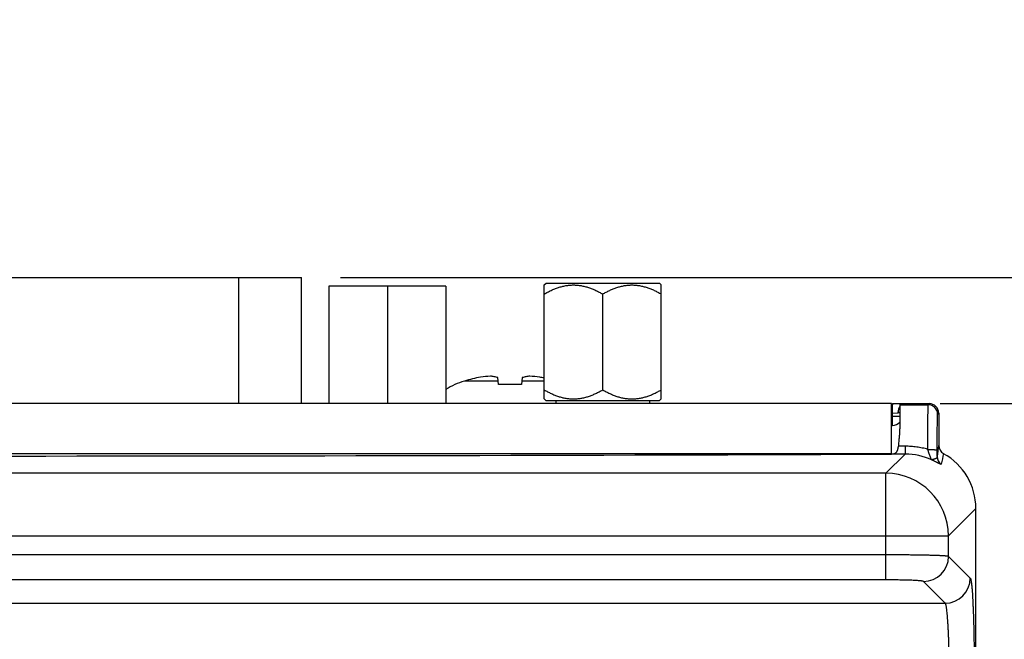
# Model space of a CAD drawing. Header units: inches. Extents: x 0 to 34, y 0 to 22.
# Tile 20 of 103: x 8.6 to 10.2, y 8.1 to 9.1. Entities that reach past the tile are written whole.
import ezdxf

# ---------------------------------------------------------------- set-up
doc = ezdxf.new("R2010")
doc.units = ezdxf.units.IN
doc.header["$LTSCALE"] = 1.87
doc.header["$MEASUREMENT"] = 0
doc.layers.get('0').update_dxf_attribs({"linetype": 'CONTINUOUS'})
doc.layers.add('DIMENSIONS', color=7, linetype='CONTINUOUS')
doc.styles.get("Standard").update_dxf_attribs({"font": 'txt', "width": 0.8})
doc.dimstyles.new('DIMSTYLE_1', dxfattribs={"dimtxt": 0.125, "dimasz": 0.18, "dimexe": 0.18, "dimexo": 0.0625, "dimgap": 0.09, "dimtad": 0, "dimtih": 1, "dimtoh": 1, "dimdec": 3, "dimzin": 4, "dimdsep": 46, "dimtxsty": 'STANDARD', "dimblk": '_FILLED', "dimblk1": '_FILLED', "dimblk2": '_FILLED', "dimcen": 0.09, "dimadec": 0, "dimazin": 0, "dimtp": 0.01, "dimtm": 0.01, "dimtfac": 1, "dimtdec": 3, "dimtofl": 0, "dimtmove": 0, "dimatfit": 3, "dimldrblk": '_FILLED', "dimfxl": 1, "dimtolj": 1, "dimtzin": 4, "dimarcsym": 0})

# ---------------------------------------------------------------- blocks, each defined once
blk = doc.blocks.new('_FILLED')
at = {"color": 0, "linetype": 'BYBLOCK'}
blk.add_solid([(0, 0), (-1, 0.1736), (-1, -0.1736)], dxfattribs=at)
blk = doc.blocks.new('*D3')
at = {"layer": 'DIMENSIONS', "color": 2, "linetype": 'CONTINUOUS'}
for p, q in [((10.1057, 8.4742), (11.7832, 8.4742)), ((11.6582, 8.4742), (11.6582, 7.2908)), ((11.6582, 4.9242), (11.6582, 6.8533)), ((10.1253, 4.9242), (11.7832, 4.9242))]:
    blk.add_line(p, q, dxfattribs=at)
at = {"layer": 'DIMENSIONS', "color": 2, "linetype": 'CONTINUOUS', "xscale": 0.18, "yscale": 0.18, "zscale": 0.18}
for p, rotation in [((11.6582, 8.4742), 90), ((11.6582, 4.9242), 270)]:
    blk.add_blockref('_FILLED', p, dxfattribs=dict(at, rotation=rotation))
at = {"layer": 'DIMENSIONS', "color": 2, "linetype": 'CONTINUOUS', "insert": (11.5582, 7.2283), "char_height": 0.125, "width": 0.7, "attachment_point": 2, "line_spacing_factor": 0.9}
blk.add_mtext('3.550\\P[90.17]', dxfattribs=at)
blk = doc.blocks.new('*D22')
at = {"layer": 'DIMENSIONS', "color": 2, "linetype": 'CONTINUOUS'}
for p, q in [((10.9082, 8.6759), (10.9082, 9.0152)), ((10.9082, 9.0152), (11.0257, 9.0152)), ((9.1474, 8.6759), (11.0332, 8.6759)), ((10.1057, 8.4742), (11.0332, 8.4742)), ((10.9082, 8.4742), (10.9082, 8.1142))]:
    blk.add_line(p, q, dxfattribs=at)
at = {"layer": 'DIMENSIONS', "color": 2, "linetype": 'CONTINUOUS', "xscale": 0.18, "yscale": 0.18, "zscale": 0.18}
for p, rotation in [((10.9082, 8.6759), 270), ((10.9082, 8.4742), 90)]:
    blk.add_blockref('_FILLED', p, dxfattribs=dict(at, rotation=rotation))
at = {"layer": 'DIMENSIONS', "color": 2, "linetype": 'CONTINUOUS', "insert": (11.0882, 9.0777), "char_height": 0.125, "width": 1.125, "attachment_point": 1, "line_spacing_factor": 0.9}
blk.add_mtext('.202{\\Ftxt.shx;\\W1.000000;\\H0.125000; }[5.12]', dxfattribs=at)

msp = doc.modelspace()

# ---------------------------------------------------------------- linework, layer by layer
at = {"color": 7, "linetype": 'CONTINUOUS'}
for p, q in [((8.3749, 8.6759), (9.0849, 8.6759)), ((8.9849, 8.4742), (8.9849, 8.6759)), ((9.0849, 8.4742), (9.0849, 8.6759)), ((9.1287, 8.6617), (9.1287, 8.4742)), ((9.3157, 8.6617), (9.1287, 8.6617)), ((9.2222, 8.6617), (9.2222, 8.4742)), ((9.3157, 8.6617), (9.3157, 8.4742)), ((9.4727, 8.6638), (9.4756, 8.6667)), ((9.4727, 8.4817), (9.4727, 8.6638)), ((9.4756, 8.6667), (9.6568, 8.6667)), ((9.6597, 8.6638), (9.6568, 8.6667)), ((9.6597, 8.4817), (9.6597, 8.6638)), ((9.5662, 8.4962), (9.5662, 8.6493)), ((9.3999, 8.505), (9.3988, 8.5158)), ((9.4376, 8.5158), (9.4364, 8.505)), ((9.3994, 8.5102), (9.3451, 8.5102)), ((9.4364, 8.505), (9.3999, 8.505)), ((9.4727, 8.5102), (9.437, 8.5102)), ((9.4752, 8.4792), (9.4727, 8.4817)), ((9.6572, 8.4792), (9.6597, 8.4817)), ((10.0277, 8.4742), (6.8287, 8.4742)), ((9.4752, 8.4792), (9.6572, 8.4792)), ((9.4912, 8.4792), (9.4912, 8.4742)), ((9.6412, 8.4792), (9.6412, 8.4742)), ((10.0277, 8.3937), (10.0277, 8.4742)), ((10.0277, 8.4739), (10.031, 8.4739)), ((10.0431, 8.4741), (10.0294, 8.4738)), ((10.0294, 8.459), (10.0294, 8.4739)), ((10.0414, 8.4724), (10.0432, 8.4742)), ((10.0414, 8.4724), (10.0864, 8.4724)), ((10.0432, 8.4742), (10.0882, 8.4742)), ((10.0864, 8.4724), (10.0882, 8.4742)), ((10.0294, 8.459), (10.0277, 8.459)), ((10.0277, 8.4541), (10.0294, 8.4541)), ((10.0294, 8.459), (10.0386, 8.4594)), ((10.0294, 8.4541), (10.0294, 8.459)), ((10.0294, 8.4392), (10.0294, 8.4541)), ((10.1014, 8.4574), (10.1032, 8.4592)), ((10.1032, 8.4592), (10.1032, 8.4074)), ((10.0277, 8.4392), (10.0294, 8.4392)), ((10.0498, 8.406), (10.0387, 8.406)), ((10.0498, 8.406), (10.0498, 8.3936)), ((10.0277, 8.3942), (6.8287, 8.3942)), ((10.0189, 8.3628), (10.0498, 8.3936)), ((10.0498, 8.3936), (10.0272, 8.3936)), ((10.0189, 8.3628), (6.8374, 8.3628)), ((10.0189, 8.1925), (10.0189, 8.3628)), ((10.1188, 8.2629), (10.1627, 8.3067)), ((10.1627, 5.0241), (10.1627, 8.3067)), ((6.7375, 8.2629), (10.1188, 8.2629)), ((10.1188, 8.23), (10.1188, 8.2629)), ((10.0189, 8.2325), (6.8374, 8.2325)), ((10.1536, 8.1952), (10.1188, 8.23)), ((10.0189, 8.1925), (6.8374, 8.1925)), ((10.1136, 8.1553), (10.0789, 8.19)), ((6.7428, 8.1553), (10.1136, 8.1553))]:
    msp.add_line(p, q, dxfattribs=at)
msp.add_lwpolyline([(10.0431, 8.4741), (10.0358, 8.474), (10.0334, 8.4739), (10.031, 8.4739)], dxfattribs=at)
for centre, radius, start, end in [((9.4182, 8.2659), 0.255, 100.6867, 106.6481), ((9.3967, 8.3277), 0.1905, 92.9678, 97.766), ((9.4397, 8.3279), 0.1903, 82.2311, 87.0351), ((9.4182, 8.2659), 0.255, 77.6697, 79.3133), ((9.3788, 8.3973), 0.1178, 106.5963, 122.4105), ((10.0864, 8.4574), 0.015, 0.0053, 89.9947), ((10.04, 9.5058), 1.0518, 269.4201, 270.0517), ((10.04, 7.8057), 0.6537, 89.9075, 90.1225), ((10.0294, 8.4542), 0.015, 270, 320.1447), ((11.9702, 8.1483), 1.885, 172.098, 172.6421), ((10.1182, 8.4074), 0.015, 179.9692, 241.1512), ((10.0498, 8.2943), 0.0993, 64.9045, 90.004), ((6.5846, 8.4027), 3.5162, 359.7876, 359.9469), ((10.1158, 8.3897), 0.015, 180.067, 235.7653), ((11.3882, 8.1134), 1.3078, 167.5962, 168.3546), ((10.0187, 8.2627), 0.1001, 0.1329, 89.8671), ((10.0788, 8.2301), 0.0401, 270.1325, 359.8675), ((10.1135, 8.1953), 0.0401, 270.1325, 359.8675)]:
    msp.add_arc(centre, radius, start, end, dxfattribs=at)
for centre, major_axis, ratio, start_param, end_param in [((10.0414, 8.3924), (0, 0.08), 0.008727, 0.008727, 1.016759), ((10.0882, 8.4592), (0.0106, 0.0106), 0.999924, -0.78536, 0.78536), ((8.4282, 9.1763), (18, 0), 0.043661, -1.658981, -1.482612), ((10.0108, 8.3947), (0.03, 0), 0.043661, -1.482612, -0.994198), ((10.0626, 8.3065), (0.0708, 0.0708), 0.998099, -0.784447, 0.281985)]:
    msp.add_ellipse(centre, major_axis=major_axis, ratio=ratio, start_param=start_param, end_param=end_param, dxfattribs=at)
for points, knots in [([(9.4727, 8.6493), (9.4745, 8.6504), (9.4782, 8.6524), (9.4838, 8.6552), (9.4895, 8.6577), (9.4953, 8.6598), (9.5012, 8.6615), (9.5072, 8.6628), (9.5133, 8.6636), (9.5194, 8.6639), (9.5255, 8.6636), (9.5316, 8.6628), (9.5376, 8.6615), (9.5436, 8.6598), (9.5494, 8.6577), (9.5551, 8.6552), (9.5607, 8.6524), (9.5644, 8.6504), (9.5662, 8.6493)], [0, 0, 0, 0, 0.063541, 0.126778, 0.189693, 0.25228, 0.314552, 0.376545, 0.438329, 0.5, 0.561671, 0.623455, 0.685448, 0.74772, 0.810307, 0.873222, 0.936459, 1, 1, 1, 1]), ([(9.5662, 8.6493), (9.568, 8.6504), (9.5717, 8.6524), (9.5773, 8.6552), (9.583, 8.6577), (9.5888, 8.6598), (9.5947, 8.6615), (9.6007, 8.6628), (9.6068, 8.6636), (9.6129, 8.6639), (9.619, 8.6636), (9.6251, 8.6628), (9.6311, 8.6615), (9.6371, 8.6598), (9.6429, 8.6577), (9.6486, 8.6552), (9.6542, 8.6524), (9.6579, 8.6504), (9.6597, 8.6493)], [0, 0, 0, 0, 0.063541, 0.126778, 0.189693, 0.25228, 0.314552, 0.376545, 0.438329, 0.5, 0.561671, 0.623455, 0.685448, 0.74772, 0.810307, 0.873222, 0.936459, 1, 1, 1, 1]), ([(9.3988, 8.5158), (9.3968, 8.5163), (9.3928, 8.5172), (9.3888, 8.5178), (9.3868, 8.518)], [0, 0, 0, 0, 0.50491, 1, 1, 1, 1]), ([(9.4496, 8.518), (9.4476, 8.5178), (9.4435, 8.5172), (9.4396, 8.5163), (9.4376, 8.5158)], [0, 0, 0, 0, 0.49509, 1, 1, 1, 1]), ([(9.4727, 8.4962), (9.4745, 8.4951), (9.4782, 8.4931), (9.4838, 8.4903), (9.4895, 8.4878), (9.4953, 8.4857), (9.5012, 8.484), (9.5072, 8.4827), (9.5133, 8.4819), (9.5194, 8.4816), (9.5255, 8.4819), (9.5316, 8.4827), (9.5376, 8.484), (9.5436, 8.4857), (9.5494, 8.4878), (9.5551, 8.4903), (9.5607, 8.4931), (9.5644, 8.4951), (9.5662, 8.4962)], [0, 0, 0, 0, 0.063541, 0.126778, 0.189693, 0.25228, 0.314552, 0.376545, 0.438329, 0.5, 0.561671, 0.623455, 0.685448, 0.74772, 0.810307, 0.873222, 0.936459, 1, 1, 1, 1]), ([(9.5662, 8.4962), (9.568, 8.4951), (9.5717, 8.4931), (9.5773, 8.4903), (9.583, 8.4878), (9.5888, 8.4857), (9.5947, 8.484), (9.6007, 8.4827), (9.6068, 8.4819), (9.6129, 8.4816), (9.619, 8.4819), (9.6251, 8.4827), (9.6311, 8.484), (9.6371, 8.4857), (9.6429, 8.4878), (9.6486, 8.4903), (9.6542, 8.4931), (9.6579, 8.4951), (9.6597, 8.4962)], [0, 0, 0, 0, 0.063541, 0.126778, 0.189693, 0.25228, 0.314552, 0.376545, 0.438329, 0.5, 0.561671, 0.623455, 0.685448, 0.74772, 0.810307, 0.873222, 0.936459, 1, 1, 1, 1]), ([(10.0386, 8.4594), (10.0386, 8.4603), (10.0387, 8.4622), (10.0391, 8.4645), (10.0396, 8.4663), (10.0402, 8.4679), (10.0408, 8.4691), (10.0412, 8.4698)], [0, 0, 0, 0, 0.264918, 0.523378, 0.648492, 0.769993, 1, 1, 1, 1]), ([(10.0858, 8.4011), (10.0858, 8.4035), (10.0858, 8.4071), (10.0858, 8.4118), (10.0859, 8.4164), (10.0859, 8.4221), (10.0859, 8.4287), (10.0859, 8.435), (10.0859, 8.4409), (10.086, 8.4465), (10.086, 8.4516), (10.086, 8.4555), (10.0861, 8.4584), (10.0861, 8.4604), (10.0861, 8.4622), (10.0861, 8.4639), (10.0862, 8.4655), (10.0862, 8.4669), (10.0862, 8.4681), (10.0862, 8.4691), (10.0862, 8.4697), (10.0863, 8.4702), (10.0863, 8.4706), (10.0863, 8.4709), (10.0863, 8.4713), (10.0863, 8.4716), (10.0863, 8.4718), (10.0863, 8.472), (10.0863, 8.4721), (10.0864, 8.4722), (10.0864, 8.4723), (10.0864, 8.4723), (10.0864, 8.4724), (10.0864, 8.4724), (10.0864, 8.4724), (10.0864, 8.4724)], [0, 0, 0, 0, 0.100648, 0.150335, 0.199459, 0.295622, 0.388343, 0.476856, 0.560434, 0.638387, 0.710073, 0.774901, 0.804574, 0.832337, 0.858132, 0.881907, 0.903613, 0.923205, 0.940642, 0.955889, 0.962681, 0.968915, 0.974586, 0.979692, 0.984232, 0.988201, 0.991598, 0.994423, 0.996674, 0.997584, 0.998351, 0.998974, 0.999455, 0.999796, 1, 1, 1, 1]), ([(10.1008, 8.3995), (10.1008, 8.4014), (10.1008, 8.4053), (10.1008, 8.411), (10.1009, 8.4165), (10.1009, 8.4219), (10.1009, 8.427), (10.1009, 8.4318), (10.101, 8.4363), (10.101, 8.4405), (10.101, 8.4437), (10.1011, 8.446), (10.1011, 8.4477), (10.1011, 8.4491), (10.1011, 8.4505), (10.1012, 8.4518), (10.1012, 8.4529), (10.1012, 8.4539), (10.1012, 8.4548), (10.1013, 8.4555), (10.1013, 8.4559), (10.1013, 8.4562), (10.1013, 8.4565), (10.1013, 8.4567), (10.1013, 8.4569), (10.1013, 8.4571), (10.1013, 8.4572), (10.1014, 8.4573), (10.1014, 8.4573), (10.1014, 8.4573), (10.1014, 8.4574), (10.1014, 8.4574), (10.1014, 8.4574), (10.1014, 8.4574)], [0, 0, 0, 0, 0.10064, 0.199446, 0.295602, 0.38832, 0.476826, 0.560401, 0.638349, 0.71003, 0.774858, 0.804528, 0.832287, 0.858083, 0.881861, 0.903566, 0.923156, 0.940592, 0.955843, 0.968872, 0.974544, 0.979651, 0.984191, 0.988162, 0.991562, 0.99439, 0.996645, 0.997558, 0.998327, 0.998954, 0.999439, 0.999786, 1, 1, 1, 1]), ([(10.0408, 8.4345), (10.0408, 8.4334), (10.0407, 8.4312), (10.0405, 8.4278), (10.0403, 8.4243), (10.04, 8.4207), (10.0396, 8.4171), (10.0393, 8.4135), (10.039, 8.4098), (10.0388, 8.4073), (10.0387, 8.406)], [0, 0, 0, 0, 0.116007, 0.235173, 0.357207, 0.481817, 0.608698, 0.737551, 0.868088, 1, 1, 1, 1]), ([(10.0272, 8.3936), (10.0276, 8.3936), (10.0284, 8.3937), (10.0296, 8.3938), (10.0307, 8.394), (10.0318, 8.3943), (10.0329, 8.3946), (10.0338, 8.3951), (10.0347, 8.3957), (10.0355, 8.3964), (10.0362, 8.3973), (10.0368, 8.3982), (10.0373, 8.3993), (10.0378, 8.4005), (10.0381, 8.4018), (10.0384, 8.4031), (10.0386, 8.4046), (10.0387, 8.4055), (10.0387, 8.406)], [0, 0, 0, 0, 0.064747, 0.12727, 0.187539, 0.24568, 0.301991, 0.356995, 0.411461, 0.466348, 0.522685, 0.581402, 0.643184, 0.708386, 0.777033, 0.848864, 0.923398, 1, 1, 1, 1]), ([(10.0858, 8.4011), (10.0829, 8.4019), (10.077, 8.4034), (10.0695, 8.4046), (10.0634, 8.4054), (10.0589, 8.4057), (10.0543, 8.406), (10.0513, 8.406), (10.0498, 8.406)], [0, 0, 0, 0, 0.249932, 0.499891, 0.624906, 0.74993, 0.874967, 1, 1, 1, 1]), ([(10.0919, 8.3843), (10.0919, 8.3843), (10.0918, 8.3844), (10.0918, 8.3845), (10.0917, 8.3847), (10.0916, 8.3849), (10.0915, 8.3852), (10.0913, 8.3855), (10.0912, 8.3859), (10.091, 8.3864), (10.0906, 8.3872), (10.0902, 8.3881), (10.0898, 8.3892), (10.0892, 8.3907), (10.0885, 8.3928), (10.0877, 8.395), (10.0871, 8.3968), (10.0867, 8.3982), (10.0863, 8.3996), (10.086, 8.4006), (10.0858, 8.4011)], [0, 0, 0, 0, 0.00564, 0.014365, 0.026059, 0.040562, 0.057688, 0.077234, 0.098973, 0.122679, 0.175264, 0.233774, 0.297272, 0.364959, 0.510479, 0.666621, 0.747807, 0.830647, 0.914832, 1, 1, 1, 1]), ([(10.0858, 8.4011), (10.0868, 8.4011), (10.0887, 8.4011), (10.0911, 8.401), (10.0928, 8.4009), (10.0941, 8.4008), (10.0953, 8.4007), (10.0964, 8.4006), (10.0973, 8.4005), (10.0982, 8.4004), (10.099, 8.4003), (10.0995, 8.4001), (10.0999, 8.4), (10.1001, 8.3999), (10.1003, 8.3999), (10.1005, 8.3998), (10.1006, 8.3997), (10.1007, 8.3996), (10.1008, 8.3996), (10.1008, 8.3995), (10.1008, 8.3995)], [0, 0, 0, 0, 0.190708, 0.374256, 0.461181, 0.543776, 0.621272, 0.69295, 0.758154, 0.816299, 0.86688, 0.909491, 0.927718, 0.943862, 0.957921, 0.969917, 0.979909, 0.98803, 0.994549, 1, 1, 1, 1]), ([(10.1008, 8.3897), (10.1008, 8.3895), (10.1008, 8.389), (10.1006, 8.3884), (10.1003, 8.3879), (10.0999, 8.3874), (10.0995, 8.3869), (10.0989, 8.3865), (10.0982, 8.3862), (10.0977, 8.3859), (10.0972, 8.3858), (10.0968, 8.3856), (10.0964, 8.3855), (10.0959, 8.3854), (10.0955, 8.3853), (10.0951, 8.3851), (10.0947, 8.385), (10.0943, 8.3849), (10.0938, 8.3848), (10.0935, 8.3847), (10.0932, 8.3847), (10.0931, 8.3846), (10.0929, 8.3846), (10.0927, 8.3845), (10.0926, 8.3845), (10.0925, 8.3844), (10.0924, 8.3844), (10.0923, 8.3844), (10.0923, 8.3843), (10.0922, 8.3843), (10.0922, 8.3843), (10.0921, 8.3843), (10.092, 8.3843), (10.092, 8.3843), (10.0919, 8.3843), (10.0919, 8.3843)], [0, 0, 0, 0, 0.059384, 0.115253, 0.169506, 0.224237, 0.281258, 0.341817, 0.406595, 0.475779, 0.511965, 0.5491, 0.587072, 0.625686, 0.664684, 0.703821, 0.742924, 0.781788, 0.819849, 0.856526, 0.874396, 0.89204, 0.909184, 0.924946, 0.938471, 0.949795, 0.954981, 0.960028, 0.965099, 0.970297, 0.975494, 0.980496, 0.989069, 0.995241, 1, 1, 1, 1]), ([(10.1074, 8.3773), (10.1073, 8.3773), (10.1073, 8.3773), (10.1073, 8.3772), (10.1072, 8.3772), (10.1071, 8.3772), (10.1069, 8.3772), (10.1068, 8.3773), (10.1066, 8.3773), (10.1063, 8.3774), (10.1058, 8.3776), (10.1051, 8.3779), (10.1044, 8.3782), (10.1035, 8.3787), (10.1025, 8.3792), (10.1014, 8.3797), (10.1001, 8.3804), (10.0987, 8.381), (10.0972, 8.3818), (10.0958, 8.3824), (10.0947, 8.383), (10.094, 8.3833), (10.0933, 8.3836), (10.0929, 8.3838), (10.0924, 8.384), (10.0921, 8.3842), (10.0919, 8.3843)], [0, 0, 0, 0, 0.003894, 0.007933, 0.012918, 0.019321, 0.02738, 0.037223, 0.048926, 0.062542, 0.095659, 0.13679, 0.186078, 0.243631, 0.309506, 0.383741, 0.46632, 0.557167, 0.656136, 0.76302, 0.819395, 0.877702, 0.907574, 0.937928, 0.968709, 1, 1, 1, 1]), ([(10.1188, 8.23), (10.1188, 8.23), (10.1188, 8.23), (10.1187, 8.2301), (10.1185, 8.2301), (10.1182, 8.2302), (10.1179, 8.2302), (10.1176, 8.2303), (10.117, 8.2304), (10.1161, 8.2305), (10.1149, 8.2306), (10.1135, 8.2307), (10.1118, 8.2308), (10.1099, 8.231), (10.1079, 8.2311), (10.1056, 8.2312), (10.1031, 8.2313), (10.0995, 8.2314), (10.0944, 8.2316), (10.0879, 8.2318), (10.0807, 8.2319), (10.073, 8.2321), (10.0647, 8.2322), (10.0561, 8.2323), (10.0471, 8.2324), (10.0378, 8.2324), (10.0284, 8.2325), (10.0221, 8.2325), (10.0189, 8.2325)], [0, 0, 0, 0, 0.000669, 0.001467, 0.003459, 0.005995, 0.009083, 0.012725, 0.016921, 0.026971, 0.03922, 0.053646, 0.070218, 0.0889, 0.109651, 0.132425, 0.157171, 0.183833, 0.24266, 0.308374, 0.38038, 0.458024, 0.5406, 0.627358, 0.717508, 0.810231, 0.904681, 1, 1, 1, 1]), ([(10.0789, 8.19), (10.0788, 8.19), (10.0788, 8.1901), (10.0787, 8.1902), (10.0785, 8.1902), (10.0783, 8.1903), (10.0781, 8.1903), (10.0778, 8.1904), (10.0772, 8.1905), (10.0765, 8.1906), (10.0757, 8.1908), (10.0747, 8.1909), (10.0735, 8.191), (10.0723, 8.1911), (10.0704, 8.1913), (10.0677, 8.1914), (10.0642, 8.1916), (10.0603, 8.1918), (10.056, 8.192), (10.0514, 8.1921), (10.0464, 8.1922), (10.0412, 8.1923), (10.0358, 8.1924), (10.0284, 8.1925), (10.0227, 8.1925), (10.0189, 8.1925)], [0, 0, 0, 0, 0.001685, 0.003845, 0.006512, 0.009701, 0.01342, 0.01768, 0.027836, 0.040167, 0.05465, 0.071259, 0.089965, 0.110732, 0.133512, 0.184891, 0.243661, 0.309304, 0.381215, 0.458761, 0.541224, 0.62786, 0.717888, 0.810485, 1, 1, 1, 1]), ([(10.1536, 8.1952), (10.1536, 8.1952), (10.1537, 8.1951), (10.1538, 8.195), (10.1539, 8.1948), (10.1539, 8.1946), (10.154, 8.1944), (10.1542, 8.194), (10.1543, 8.1935), (10.1545, 8.1928), (10.1547, 8.192), (10.1549, 8.191), (10.1551, 8.1899), (10.1552, 8.1888), (10.1555, 8.187), (10.1558, 8.1844), (10.1561, 8.1811), (10.1564, 8.1773), (10.1568, 8.173), (10.1571, 8.1684), (10.1574, 8.1634), (10.1577, 8.158), (10.1579, 8.1523), (10.1583, 8.1439), (10.1587, 8.1327), (10.1591, 8.1185), (10.1594, 8.1033), (10.1597, 8.0874), (10.1599, 8.0709), (10.16, 8.054), (10.16, 8.0369), (10.1599, 8.02), (10.1598, 8.0087), (10.1598, 8.0031)], [0, 0, 0, 0, 0.000741, 0.001605, 0.002599, 0.003731, 0.005002, 0.006417, 0.009681, 0.013531, 0.01797, 0.023001, 0.028621, 0.034827, 0.041618, 0.056934, 0.074529, 0.094352, 0.116346, 0.140445, 0.166575, 0.194661, 0.224613, 0.25634, 0.324732, 0.39899, 0.478207, 0.561398, 0.647541, 0.735565, 0.824383, 0.912893, 1, 1, 1, 1]), ([(10.1196, 8.0809), (10.1195, 8.086), (10.1193, 8.0934), (10.119, 8.1032), (10.1187, 8.11), (10.1184, 8.1165), (10.118, 8.1225), (10.1177, 8.1282), (10.1173, 8.1333), (10.1169, 8.138), (10.1165, 8.1416), (10.1162, 8.1442), (10.116, 8.1459), (10.1158, 8.1475), (10.1155, 8.1489), (10.1153, 8.1502), (10.1151, 8.1514), (10.1148, 8.1524), (10.1146, 8.1533), (10.1144, 8.1539), (10.1142, 8.1543), (10.1141, 8.1546), (10.114, 8.1548), (10.1139, 8.155), (10.1137, 8.1552), (10.1137, 8.1553), (10.1136, 8.1553)], [0, 0, 0, 0, 0.203114, 0.299066, 0.390587, 0.477188, 0.558409, 0.633818, 0.703017, 0.765646, 0.821382, 0.846575, 0.869943, 0.891459, 0.911098, 0.92884, 0.94467, 0.958578, 0.970563, 0.980636, 0.984965, 0.988832, 0.992246, 0.995226, 0.997797, 1, 1, 1, 1])]:
    msp.add_open_spline(points, degree=3, knots=knots, dxfattribs=at)

# ---------------------------------------------------------------- dimensions: what is measured, and where the dimension line sits
at = {"layer": 'DIMENSIONS', "color": 2, "linetype": 'CONTINUOUS'}
for base, p1, angle, picture, middle in [((10.9082, 8.4742), (9.1474, 8.6759), 270, '*D22', (11.6507, 9.0152)), ((11.6582, 8.4742), (10.1253, 4.9242), 90, '*D3', (11.5082, 7.0721))]:
    dim = msp.add_linear_dim(base=base, p1=p1, p2=(10.1057, 8.4742), angle=angle, dimstyle='DIMSTYLE_1', dxfattribs=at)
    dim.commit()
    dim.dimension.update_dxf_attribs({"geometry": picture, "text_midpoint": middle, "dimtype": 160})

doc.saveas('drawing.dxf')
